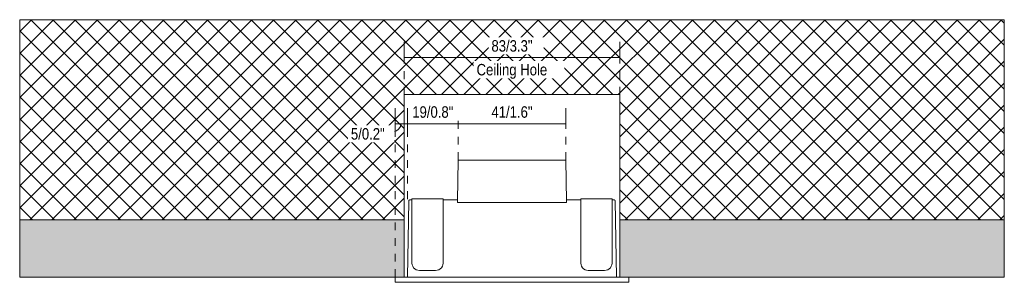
# Model space of a CAD drawing. Header units: millimetres. Extents: x -6769 to -5436, y 204 to 6644.
# Tile 2 of 2: x -6336 to -5957, y 6543 to 6644. Entities that reach past the tile are written whole.
import ezdxf

# ---------------------------------------------------------------- set-up
doc = ezdxf.new("R2010")
doc.units = ezdxf.units.MM
doc.linetypes.add('Dash', pattern=[6, 3, -3])
doc.layers.add('A-ANNO-DIMS', color=7, linetype='Continuous', lineweight=9, true_color=0x5b5b5b)
for name, color, linetype, lineweight in [('A-ANNO-DIMS-2', 7, 'Continuous', 9), ('A-DETL-GENF', 7, 'Continuous', 9), ('E-LITE-EQPM', 7, 'Continuous', 20)]:
    doc.layers.add(name, color=color, linetype=linetype, lineweight=lineweight)
doc.styles.add('Arial Narrow', font='ARIALN.TTF', dxfattribs={"height": 4.4})
doc.dimstyles.new('FARO_-_2_2mm_Arial_Narrow_mm_Inch_Left_H', dxfattribs={"dimscale": 304.8, "dimtxt": 4.503096, "dimasz": 0, "dimexe": 0.019685, "dimexo": 0.0625, "dimgap": 0.003281, "dimtad": 3, "dimtih": 1, "dimtoh": 1, "dimdec": 0, "dimzin": 0, "dimdsep": 46, "dimtxsty": 'Arial Narrow', "dimblk1": 'NONE', "dimblk2": 'NONE', "dimsah": 1, "dimcen": 0.09, "dimadec": 0, "dimazin": 0, "dimtfac": 1, "dimtdec": 4, "dimtix": 1, "dimtmove": 0, "dimatfit": 3, "dimfxl": 0.006562, "dimfxlon": 1, "dimtvp": 1, "dimtfill": 1, "dimtolj": 1, "dimtzin": 0, "dimarcsym": 2})
doc.dimstyles.new('FARO_-_2_2mm_Arial_Narrow_mm_Inch_Left_H_1', dxfattribs={"dimscale": 304.8, "dimtxt": 4.503096, "dimasz": 0, "dimexe": 0.019685, "dimexo": 0.0625, "dimgap": 0.003281, "dimtad": 3, "dimtih": 1, "dimtoh": 1, "dimdec": 0, "dimzin": 0, "dimdsep": 46, "dimtxsty": 'Arial Narrow', "dimblk1": 'NONE', "dimblk2": 'NONE', "dimsah": 1, "dimcen": 0.09, "dimadec": 0, "dimazin": 0, "dimtfac": 1, "dimtdec": 4, "dimtix": 1, "dimtmove": 1, "dimatfit": 3, "dimfxl": 0.006562, "dimfxlon": 1, "dimtvp": 1, "dimtfill": 1, "dimtolj": 1, "dimtzin": 0, "dimarcsym": 2})

# ---------------------------------------------------------------- blocks, each defined once
blk = doc.blocks.new('43701_GLB - 43701 TROOP-3 white recessed lamp-664083-Planta_PDF')
at = {"layer": 'E-LITE-EQPM'}
for p, q in [((-3144.92, 6590.11), (-3145.2, 6574.4)), ((-3144.92, 6590.11), (-3103.46, 6590.11)), ((-3103.18, 6574.33), (-3103.46, 6590.11)), ((-3163.91, 6574.3), (-3164.42, 6545.11)), ((-3162.69, 6574.81), (-3163.4, 6574.81)), ((-3150.69, 6575.21), (-3162.69, 6575.21)), ((-3162.69, 6574.44), (-3162.69, 6575.21)), ((-3162.69, 6555.62), (-3162.69, 6574.44)), ((-3150.69, 6575.21), (-3150.69, 6574.44)), ((-3145.19, 6574.81), (-3150.69, 6574.81)), ((-3150.69, 6574.44), (-3150.69, 6555.62)), ((-3145.2, 6574.3), (-3145.21, 6573.81)), ((-3097.69, 6574.81), (-3103.19, 6574.81)), ((-3103.17, 6573.81), (-3103.18, 6574.3)), ((-3085.69, 6575.21), (-3097.69, 6575.21)), ((-3097.69, 6574.44), (-3097.69, 6575.21)), ((-3097.69, 6555.62), (-3097.69, 6574.44)), ((-3085.69, 6575.21), (-3085.69, 6574.44)), ((-3084.98, 6574.81), (-3085.69, 6574.81)), ((-3085.69, 6574.44), (-3085.69, 6555.62)), ((-3083.96, 6545.11), (-3084.47, 6574.3)), ((-3145.21, 6573.81), (-3103.17, 6573.81)), ((-3162.69, 6554.5), (-3162.69, 6555.62)), ((-3150.69, 6555.62), (-3150.69, 6554.5)), ((-3097.69, 6554.5), (-3097.69, 6555.62)), ((-3085.69, 6555.62), (-3085.69, 6554.5)), ((-3162.69, 6553.11), (-3162.69, 6554.5)), ((-3162.69, 6550.52), (-3162.69, 6553.11)), ((-3150.69, 6554.5), (-3150.69, 6553.11)), ((-3150.69, 6553.11), (-3150.69, 6550.52)), ((-3097.69, 6553.11), (-3097.69, 6554.5)), ((-3097.69, 6550.52), (-3097.69, 6553.11)), ((-3085.69, 6554.5), (-3085.69, 6553.11)), ((-3085.69, 6553.11), (-3085.69, 6550.52)), ((-3159.82, 6547.65), (-3153.56, 6547.65)), ((-3094.82, 6547.65), (-3088.56, 6547.65)), ((-3169.19, 6543.11), (-3169.19, 6545.11)), ((-3165.69, 6545.11), (-3082.69, 6545.11)), ((-3079.19, 6545.11), (-3079.19, 6543.11)), ((-3079.19, 6543.11), (-3169.19, 6543.11))]:
    blk.add_line(p, q, dxfattribs=at)
at = {"layer": 'E-LITE-EQPM', "flags": 128}
for points in [[(-3162.69, 6550.52), (-3162.62, 6549.88), (-3162.4, 6549.27), (-3162.06, 6548.73), (-3161.61, 6548.27), (-3161.06, 6547.93), (-3160.46, 6547.72), (-3159.82, 6547.65)], [(-3153.56, 6547.65), (-3152.92, 6547.72), (-3152.31, 6547.93), (-3151.77, 6548.27), (-3151.31, 6548.73), (-3150.97, 6549.27), (-3150.76, 6549.88), (-3150.69, 6550.52)], [(-3097.69, 6550.52), (-3097.62, 6549.88), (-3097.4, 6549.27), (-3097.06, 6548.73), (-3096.61, 6548.27), (-3096.06, 6547.93), (-3095.46, 6547.72), (-3094.82, 6547.65)], [(-3088.56, 6547.65), (-3087.92, 6547.72), (-3087.31, 6547.93), (-3086.77, 6548.27), (-3086.31, 6548.73), (-3085.97, 6549.27), (-3085.76, 6549.88), (-3085.69, 6550.52)]]:
    blk.add_lwpolyline(points, dxfattribs=at)
at = {"layer": 'E-LITE-EQPM'}
for points, knots in [([(-3163.4, 6574.81), (-3163.44, 6574.81), (-3163.54, 6574.8), (-3163.67, 6574.74), (-3163.79, 6574.64), (-3163.88, 6574.49), (-3163.91, 6574.37), (-3163.91, 6574.3)], [-1, -1, -1, -1, -0.833333, -0.625, -0.458333, -0.25, 0, 0, 0, 0]), ([(-3084.47, 6574.3), (-3084.47, 6574.37), (-3084.49, 6574.49), (-3084.59, 6574.64), (-3084.71, 6574.74), (-3084.85, 6574.8), (-3084.94, 6574.81), (-3084.98, 6574.81)], [0, 0, 0, 0, 0.25, 0.458333, 0.666667, 0.833333, 1, 1, 1, 1])]:
    blk.add_open_spline(points, degree=3, knots=knots, dxfattribs=at)
blk = doc.blocks.new('DIMBLOCK11-Planta_PDF')
at = {"layer": 'A-ANNO-DIMS-2', "color": 251, "true_color": 0x5b5b5b}
for p, q in [((-6188.15, 6629.06), (-6188.15, 6635.56)), ((-6105.15, 6629.06), (-6105.15, 6635.56)), ((-6188.15, 6629.56), (-6105.15, 6629.56)), ((-6188.15, 6629.56), (-6188.15, 6627.56)), ((-6105.15, 6629.56), (-6105.15, 6627.56))]:
    blk.add_line(p, q, dxfattribs=at)
at = {"layer": 'A-ANNO-DIMS-2', "color": 0, "insert": (-6160.27, 6627.1), "char_height": 4.4, "width": 32.6796, "attachment_point": 1, "line_spacing_factor": 0.974696, "style": 'Arial Narrow', "bg_fill": 3, "box_fill_scale": 1.25, "bg_fill_color": 256, "bg_fill_true_color": 13158600, "bg_fill_transparency": 0}
blk.add_mtext('Ceiling Hole', dxfattribs=at)
at = {"layer": 'A-ANNO-DIMS-2', "color": 0, "insert": (-6154.55, 6636.25), "char_height": 4.4, "width": 18.9559, "attachment_point": 1, "line_spacing_factor": 0.974696, "style": 'Arial Narrow', "bg_fill": 3, "box_fill_scale": 1.25, "bg_fill_color": 256, "bg_fill_true_color": 13158600, "bg_fill_transparency": 0}
blk.add_mtext('83/3.3"', dxfattribs=at)
blk = doc.blocks.new('_None')
blk = doc.blocks.new('DIMBLOCK12-Planta_PDF')
at = {"layer": 'A-ANNO-DIMS-2', "color": 251, "true_color": 0x5b5b5b}
for p, q in [((-6167.38, 6602.12), (-6167.38, 6610.12)), ((-6125.92, 6602.12), (-6125.92, 6610.12)), ((-6167.38, 6604.12), (-6125.92, 6604.12)), ((-6167.38, 6604.12), (-6167.38, 6602.12)), ((-6125.92, 6604.12), (-6125.92, 6602.12))]:
    blk.add_line(p, q, dxfattribs=at)
at = {"layer": 'A-ANNO-DIMS-2', "color": 0, "insert": (-6154.55, 6610.81), "char_height": 4.4, "width": 18.9559, "attachment_point": 1, "line_spacing_factor": 0.974696, "style": 'Arial Narrow', "bg_fill": 3, "box_fill_scale": 1.25, "bg_fill_color": 256, "bg_fill_true_color": 13158600, "bg_fill_transparency": 0}
blk.add_mtext('41/1.6"', dxfattribs=at)
blk = doc.blocks.new('DIMBLOCK13-Planta_PDF')
at = {"layer": 'A-ANNO-DIMS-2', "color": 251, "true_color": 0x5b5b5b}
for p, q in [((-6191.65, 6603.62), (-6191.65, 6610.12)), ((-6186.87, 6603.62), (-6186.87, 6610.12)), ((-6191.65, 6604.12), (-6186.87, 6604.12)), ((-6191.65, 6604.12), (-6191.65, 6602.12)), ((-6186.87, 6604.12), (-6186.87, 6602.12))]:
    blk.add_line(p, q, dxfattribs=at)
blk.add_ellipse((-6195.62, 6604.12), major_axis=(6.36, 0), ratio=0.600997, start_param=4.712389, end_param=6.283185, dxfattribs=at)
at = {"layer": 'A-ANNO-DIMS-2', "color": 0, "insert": (-6208.63, 6602.41), "char_height": 4.4, "width": 15.6107, "attachment_point": 1, "line_spacing_factor": 0.974696, "style": 'Arial Narrow', "bg_fill": 3, "box_fill_scale": 1.25, "bg_fill_color": 256, "bg_fill_true_color": 13158600, "bg_fill_transparency": 0}
blk.add_mtext('5/0.2"', dxfattribs=at)
blk = doc.blocks.new('DIMBLOCK14-Planta_PDF')
at = {"layer": 'A-ANNO-DIMS-2', "color": 251, "true_color": 0x5b5b5b}
for p, q in [((-6186.87, 6603.62), (-6186.87, 6610.12)), ((-6167.38, 6602.12), (-6167.38, 6610.12)), ((-6186.87, 6604.12), (-6167.38, 6604.12)), ((-6186.87, 6604.12), (-6186.87, 6602.12)), ((-6167.38, 6604.12), (-6167.38, 6602.12))]:
    blk.add_line(p, q, dxfattribs=at)
at = {"layer": 'A-ANNO-DIMS-2', "color": 0, "insert": (-6185.02, 6610.81), "char_height": 4.4, "width": 18.9559, "attachment_point": 1, "line_spacing_factor": 0.974696, "style": 'Arial Narrow', "bg_fill": 3, "box_fill_scale": 1.25, "bg_fill_color": 256, "bg_fill_true_color": 13158600, "bg_fill_transparency": 0}
blk.add_mtext('19/0.8"', dxfattribs=at)

msp = doc.modelspace()

# ---------------------------------------------------------------- hatches: boundary and pattern name
at = {"layer": 'A-DETL-GENF', "true_color": 0xaaaaaa}
h = msp.add_hatch(dxfattribs=at)
h.set_pattern_fill('FP_1', color=253, style=0, pattern_type=2)
h.set_pattern_definition([(45, (-3022.461, 0), (-4.2426407, 4.2426407), []), (135, (-3022.461, 0), (-4.2426407, -4.2426407), [])])
h.paths.add_polyline_path([(-6105.15, 6567.11), (-5957.19, 6567.11), (-5957.19, 6644.12), (-6336.09, 6644.12), (-6336.09, 6567.11), (-6188.15, 6567.11), (-6188.15, 6615.3), (-6105.15, 6615.3), (-6105.15, 6568.09)])
at = {"layer": 'A-DETL-GENF', "true_color": 0xf0f0f0}
h = msp.add_hatch(color=7, dxfattribs=at)
h.paths.add_polyline_path([(-6195.82, 6545.11), (-6188.15, 6545.11), (-6188.15, 6567.11), (-6336.09, 6567.11), (-6336.09, 6545.11), (-6245.56, 6545.11)])
h.paths.add_polyline_path([(-6096.35, 6545.11), (-5957.19, 6545.11), (-5957.19, 6567.11), (-6105.15, 6567.11), (-6105.15, 6545.11)])

# ---------------------------------------------------------------- linework, layer by layer
at = {"layer": 'A-ANNO-DIMS', "color": 9, "true_color": 0xc8c8c8}
for p, q in [((-5957.19, 6644.12), (-6336.09, 6644.12)), ((-6336.09, 6644.12), (-6336.09, 6567.11)), ((-5957.19, 6567.11), (-5957.19, 6644.12))]:
    msp.add_line(p, q, dxfattribs=at)
at = {"layer": 'A-ANNO-DIMS', "color": 254, "linetype": 'Dash', "true_color": 0xd2d2d2}
for p, q in [((-6188.15, 6615.3), (-6188.15, 6635.3)), ((-6105.15, 6615.3), (-6105.15, 6635.3)), ((-6191.65, 6545.11), (-6191.65, 6605.11)), ((-6186.87, 6575.11), (-6186.87, 6605.11)), ((-6167.38, 6590.11), (-6167.38, 6602.54)), ((-6125.92, 6590.11), (-6125.92, 6602.54))]:
    msp.add_line(p, q, dxfattribs=at)
at = {"layer": 'E-LITE-EQPM', "color": 253, "true_color": 0xaaaaaa}
for p, q in [((-6188.15, 6567.11), (-6188.15, 6615.3)), ((-6188.15, 6615.3), (-6105.15, 6615.3)), ((-6105.15, 6615.3), (-6105.15, 6567.11))]:
    msp.add_line(p, q, dxfattribs=at)
at = {"layer": 'E-LITE-EQPM'}
for p, q in [((-6188.15, 6567.11), (-6336.09, 6567.11)), ((-6336.09, 6567.11), (-6336.09, 6545.11)), ((-6188.15, 6545.11), (-6188.15, 6567.11)), ((-5957.19, 6567.11), (-6105.15, 6567.11)), ((-6105.15, 6567.11), (-6105.15, 6545.11)), ((-5957.19, 6545.11), (-5957.19, 6567.11)), ((-6336.09, 6545.11), (-6188.15, 6545.11)), ((-6105.15, 6545.11), (-5957.19, 6545.11))]:
    msp.add_line(p, q, dxfattribs=at)

# ---------------------------------------------------------------- block references
msp.add_blockref('43701_GLB - 43701 TROOP-3 white recessed lamp-664083-Planta_PDF', (-3022.46, 0), dxfattribs=at)

# ---------------------------------------------------------------- next in the draw order: dimensions: what is measured, and where the dimension line sits
at = {"layer": 'A-ANNO-DIMS'}
dim = msp.add_linear_dim(base=(-6105.15, 6629.56), p1=(-6188.15, 6627.56), p2=(-6105.15, 6627.56), text='<>\\XCeiling Hole', dimstyle='FARO_-_2_2mm_Arial_Narrow_mm_Inch_Left_H', override={"dimpost": '<>', "dimfxl": 83}, dxfattribs=at)
dim.commit()
dim.dimension.update_dxf_attribs({"geometry": 'DIMBLOCK11-Planta_PDF', "text_midpoint": (-6146.65, 6629.56)})
dim = msp.add_linear_dim(base=(-6186.87, 6604.12), p1=(-6191.65, 6602.12), p2=(-6186.87, 6602.12), dimstyle='FARO_-_2_2mm_Arial_Narrow_mm_Inch_Left_H_1', override={"dimpost": '<>', "dimfxl": 4.779881}, dxfattribs=at)
dim.commit()
dim.dimension.update_dxf_attribs({"geometry": 'DIMBLOCK13-Planta_PDF', "text_midpoint": (-6200.83, 6599.47), "dimtype": 160})
dim = msp.add_linear_dim(base=(-6125.92, 6604.12), p1=(-6167.38, 6602.12), p2=(-6125.92, 6602.12), dimstyle='FARO_-_2_2mm_Arial_Narrow_mm_Inch_Left_H', override={"dimpost": '<>', "dimfxl": 41.465875}, dxfattribs=at)
dim.commit()
dim.dimension.update_dxf_attribs({"geometry": 'DIMBLOCK12-Planta_PDF', "text_midpoint": (-6146.65, 6607.97)})

# ---------------------------------------------------------------- next in the draw order: dimensions: what is measured, and where the dimension line sits
dim = msp.add_linear_dim(base=(-6167.38, 6604.12), p1=(-6186.87, 6602.12), p2=(-6167.38, 6602.12), dimstyle='FARO_-_2_2mm_Arial_Narrow_mm_Inch_Left_H', override={"dimpost": '<>', "dimfxl": 19.487181}, dxfattribs=at)
dim.commit()
dim.dimension.update_dxf_attribs({"geometry": 'DIMBLOCK14-Planta_PDF', "text_midpoint": (-6177.13, 6607.97)})

doc.saveas('drawing.dxf')
